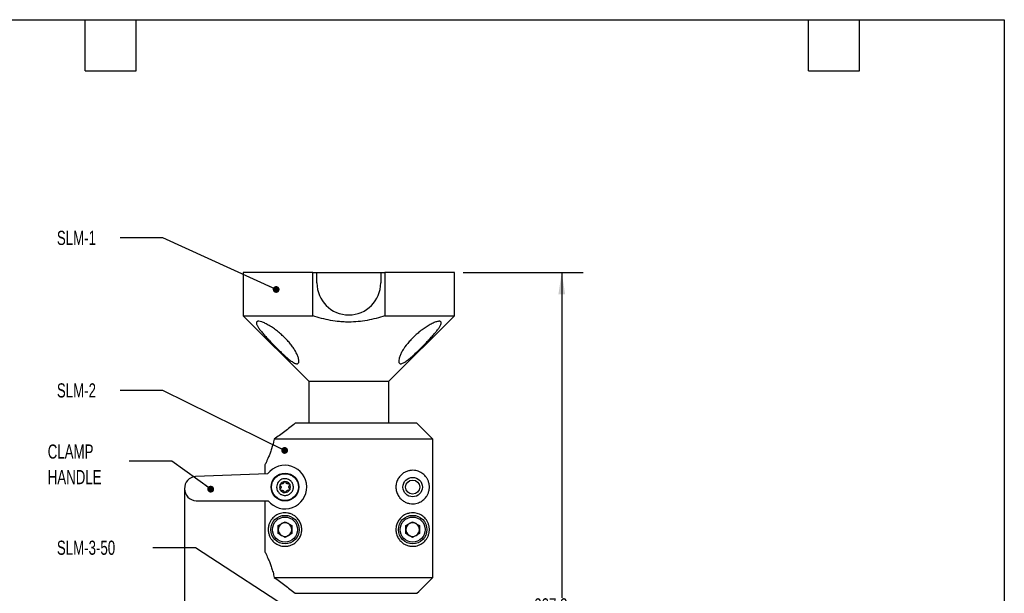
# Model space of a CAD drawing. Header units: millimetres. Extents: x 6 to 273, y 6 to 210.
# Tile 5 of 5: x 126 to 273, y 124 to 210. Entities that reach past the tile are written whole.
import ezdxf

# ---------------------------------------------------------------- set-up
doc = ezdxf.new("R2010")
doc.units = ezdxf.units.MM
doc.layers.add('DIMENSIONS', color=140, linetype='Continuous', lineweight=25)
doc.layers.add('TEXT', color=140, linetype='Continuous', lineweight=25)
doc.styles.add('SLDTEXTSTYLE0', font='TXT', dxfattribs={"width": 0.7})
doc.dimstyles.new('SLDDIMSTYLE0', dxfattribs={"dimtxt": 2.158008, "dimasz": 3.302, "dimexe": 0, "dimexo": 0.0625, "dimgap": 0.539502, "dimtad": 0, "dimtih": 1, "dimtoh": 1, "dimlfac": 2, "dimrnd": 1e-09, "dimzin": 12, "dimdsep": 46, "dimtxsty": 'SLDTEXTSTYLE0', "dimsah": 1, "dimcen": 0.09, "dimadec": 0, "dimazin": 3, "dimtfac": 1, "dimtofl": 0, "dimtmove": 0, "dimatfit": 3, "dimfxl": 0, "dimfrac": 2, "dimtolj": 1, "dimtzin": 12, "dimarcsym": 0})
doc.dimstyles.new('SLDDIMSTYLE1', dxfattribs={"dimtxt": 0.18, "dimasz": 1.016, "dimexe": 0, "dimexo": 0.0625, "dimgap": 0, "dimtad": 0, "dimtih": 1, "dimtoh": 1, "dimdec": 0, "dimrnd": 1e-09, "dimzin": 0, "dimdsep": 46, "dimtxsty": 'Standard', "dimblk1": 'DOT', "dimblk2": 'DOT', "dimsah": 1, "dimcen": 0.09, "dimadec": 0, "dimazin": 0, "dimtfac": 1.016, "dimtdec": 0, "dimtofl": 0, "dimtmove": 0, "dimatfit": 3, "dimldrblk": 'DOT', "dimfxl": 0, "dimfrac": 2, "dimtolj": 1, "dimtzin": 0, "dimarcsym": 0})

# ---------------------------------------------------------------- blocks, each defined once
blk = doc.blocks.new('_D')
at = {"layer": 'DIMENSIONS'}
for p, q in [((150.7, 138.19), (150.7, 38.96)), ((191, 56.86), (191, 38.96)), ((167.72, 44.15), (167, 44.15)), ((167, 44.15), (167, 40.72)), ((174.14, 44.15), (174.86, 44.15)), ((174.86, 44.15), (174.86, 40.72)), ((150.7, 42.13), (160.21, 42.13)), ((191, 42.13), (181.65, 42.13)), ((167, 40.72), (167.72, 40.72)), ((174.86, 40.72), (174.14, 40.72))]:
    blk.add_line(p, q, dxfattribs=at)
for points in [[(150.7, 42.13), (154, 41.62), (154, 42.64)], [(191, 42.13), (187.7, 42.64), (187.7, 41.62)]]:
    blk.add_solid(points, dxfattribs=at)
at = {"layer": 'DIMENSIONS', "attachment_point": 1, "style": 'SLDTEXTSTYLE0'}
for s, insert, char_height in [('80.6', (167.72, 47.36), 2.117), ('3.17', (167.72, 43.45), 2.117), ('APPROXIMATE', (160.69, 39.53), 2.1167)]:
    blk.add_mtext(s, dxfattribs=dict(at, insert=insert, char_height=char_height))
blk = doc.blocks.new('_D_1')
at = {"layer": 'DIMENSIONS'}
for p, q in [((192.27, 171.8), (210.18, 171.8)), ((207, 171.8), (207, 123.2)), ((203.8, 119.9), (203.07, 119.9)), ((203.07, 119.9), (203.07, 116.47)), ((210.21, 119.9), (210.93, 119.9)), ((210.93, 119.9), (210.93, 116.47)), ((203.07, 116.47), (203.8, 116.47)), ((210.93, 116.47), (210.21, 116.47)), ((207, 58.13), (207, 112.55)), ((192.27, 58.13), (210.18, 58.13))]:
    blk.add_line(p, q, dxfattribs=at)
for points in [[(207, 171.8), (206.5, 168.5), (207.51, 168.5)], [(207, 58.13), (207.51, 61.43), (206.5, 61.43)]]:
    blk.add_solid(points, dxfattribs=at)
at = {"layer": 'DIMENSIONS', "attachment_point": 1, "style": 'SLDTEXTSTYLE0'}
for s, insert, char_height in [('227.3', (202.9, 123.11), 2.117), ('8.95', (203.8, 119.2), 2.117), ('APPROXIMATE', (196.77, 115.28), 2.1167)]:
    blk.add_mtext(s, dxfattribs=dict(at, insert=insert, char_height=char_height))
blk = doc.blocks.new('_Dot')
at = {"color": 0, "linetype": 'ByBlock', "lineweight": -2}
blk.add_line((-0.5, 0), (-1, 0), dxfattribs=at)
at = {"color": 0, "linetype": 'ByBlock', "const_width": 0.5}
blk.add_lwpolyline([(-0.25, 0, 1), (0.25, 0, 1)], format="xyb", close=True, dxfattribs=at)

msp = doc.modelspace()

# ---------------------------------------------------------------- linework, layer by layer
for p, q in [((159.4437, 171.8016), (159.4437, 165.3246)), ((169.8297, 171.8016), (159.4437, 171.8016)), ((169.8297, 165.3246), (169.8297, 171.8016)), ((169.8297, 171.8016), (170.4609, 171.8016)), ((170.4609, 170.2141), (170.4609, 171.8016)), ((170.4609, 171.8016), (179.9859, 171.8016)), ((179.9859, 171.8016), (180.6172, 171.8016)), ((179.9859, 171.8016), (179.9859, 170.2141)), ((180.6172, 171.8016), (180.6172, 165.3246)), ((191.0032, 171.8016), (180.6172, 171.8016)), ((191.0032, 165.3246), (191.0032, 171.8016)), ((159.4437, 165.3246), (169.8297, 165.3246)), ((159.4754, 165.3246), (169.2703, 155.5297)), ((180.6172, 165.3246), (191.0032, 165.3246)), ((181.1765, 155.5297), (190.9714, 165.3246)), ((169.2703, 155.5297), (169.2703, 149.2499)), ((169.2703, 155.5297), (181.1765, 155.5297)), ((181.1765, 149.2499), (181.1765, 155.5297)), ((185.3842, 149.2499), (167.2242, 149.2499)), ((187.7713, 146.8686), (164.0939, 146.8686)), ((187.7713, 126.2311), (187.7713, 146.8686)), ((162.6755, 142.9845), (162.6755, 141.6633)), ((163.1009, 141.6782), (152.3598, 141.3031)), ((152.423, 137.6821), (163.1706, 137.6821)), ((162.6755, 137.6821), (162.6755, 130.1153)), ((164.6774, 133.9643), (165.6984, 134.5538)), ((164.6774, 132.7854), (164.6774, 133.9643)), ((165.6984, 134.5538), (166.7194, 133.9643)), ((166.7194, 133.9643), (166.7194, 132.7854)), ((183.7274, 133.9643), (184.7484, 134.5538)), ((183.7274, 132.7854), (183.7274, 133.9643)), ((184.7484, 134.5538), (185.7694, 133.9643)), ((185.7694, 133.9643), (185.7694, 132.7854)), ((165.6984, 132.1959), (164.6774, 132.7854)), ((166.7194, 132.7854), (165.6984, 132.1959)), ((184.7484, 132.1959), (183.7274, 132.7854)), ((185.7694, 132.7854), (184.7484, 132.1959)), ((164.0939, 126.2311), (187.7713, 126.2311)), ((167.2242, 123.8499), (185.3842, 123.8499))]:
    msp.add_line(p, q)
for centre, radius in [((165.6984, 139.7249), 2.075), ((165.6984, 139.7249), 2), ((184.7484, 139.7249), 1.45), ((184.7484, 139.7249), 1.05), ((165.6984, 133.3749), 2.125), ((165.6984, 133.3749), 1.875), ((184.7484, 133.3749), 2.125), ((184.7484, 133.3749), 1.875)]:
    msp.add_circle(centre, radius)
for centre, radius, start, end in [((175.2234, 170.2141), 4.7625, 180, 0), ((165.6984, 139.7249), 3.25, 218.942441, 143.057559), ((152.5154, 139.4948), 1.815, 94.920322, 267.079678), ((165.6984, 139.7249), 0.8175, 151, 211), ((165.6984, 139.7249), 0.8175, 91, 151), ((165.6984, 139.7249), 0.8175, 31, 91), ((165.6984, 139.7249), 0.8175, 331, 31), ((165.6984, 139.7249), 0.8175, 211, 271), ((165.6984, 139.7249), 0.8175, 271, 331), ((165.6984, 133.3749), 1.021, 120, 180), ((165.6984, 133.3749), 1.021, 60, 120), ((165.6984, 133.3749), 1.021, 0, 60), ((184.7484, 133.3749), 1.021, 120, 180), ((184.7484, 133.3749), 1.021, 60, 120), ((184.7484, 133.3749), 1.021, 0, 60), ((165.6984, 133.3749), 1.021, 180, 240), ((165.6984, 133.3749), 1.021, 240, 300), ((165.6984, 133.3749), 1.021, 300, 0), ((184.7484, 133.3749), 1.021, 180, 240), ((184.7484, 133.3749), 1.021, 240, 300), ((184.7484, 133.3749), 1.021, 300, 0)]:
    msp.add_arc(centre, radius, start, end)
for points, knots in [([(180.6172, 165.3246), (179.7433, 165.0253), (178.8592, 164.7867), (177.0656, 164.4602), (176.1561, 164.3726), (175.0009, 164.372), (174.7688, 164.3773), (174.3078, 164.3986), (174.0783, 164.4146), (173.3926, 164.478), (172.0327, 164.6665), (170.7041, 165.0251), (169.8297, 165.3246)], [0, 0, 0, 0, 0.25, 0.25, 0.5, 0.5, 0.5625, 0.5625, 0.625, 0.625, 0.75, 1, 1, 1, 1]), ([(161.6941, 163.6073), (161.6069, 163.7437), (161.5374, 163.8699), (161.4676, 164.0372), (161.4499, 164.0895), (161.427, 164.1865), (161.4219, 164.2312), (161.4256, 164.3104), (161.4343, 164.3453), (161.4664, 164.4049), (161.4901, 164.4297), (161.5517, 164.4674), (161.5897, 164.4804), (161.6803, 164.4949), (161.7332, 164.4962), (161.9121, 164.482), (162.0546, 164.449), (162.3003, 164.3668), (162.3879, 164.3336), (162.568, 164.2585), (162.6609, 164.2164), (162.9478, 164.0776), (163.1516, 163.9668), (163.5587, 163.7244), (163.7639, 163.592), (164.1762, 163.3062), (164.3793, 163.1556), (164.7739, 162.8442), (164.9664, 162.6828), (165.3421, 162.3485), (165.5228, 162.1777), (165.8656, 161.8339), (166.0287, 161.6601), (166.3388, 161.3083), (166.4865, 161.1295), (166.7622, 160.7715), (166.8892, 160.5939), (167.1216, 160.2414), (167.2272, 160.0665), (167.4154, 159.7205), (167.4985, 159.5483), (167.6343, 159.219), (167.6877, 159.0609), (167.7597, 158.7637), (167.778, 158.624), (167.7696, 158.4467), (167.761, 158.3926), (167.7296, 158.2972), (167.7069, 158.2562), (167.6469, 158.1925), (167.6093, 158.1693), (167.5184, 158.1434), (167.4663, 158.1409), (167.3493, 158.1563), (167.2839, 158.1744), (167.1424, 158.2296), (167.0678, 158.266), (166.9118, 158.3536), (166.83, 158.405), (166.6621, 158.519), (166.5768, 158.581), (166.4038, 158.7128), (166.3161, 158.7828), (166.1382, 158.9292), (166.0478, 159.0059), (165.7779, 159.2402), (165.5978, 159.4035), (165.2357, 159.7401), (165.0526, 159.9146), (164.6901, 160.2661), (164.511, 160.4427), (164.1566, 160.7971), (163.9813, 160.9749), (163.6344, 161.3317), (163.4631, 161.5106), (163.1336, 161.8608), (162.9743, 162.0333), (162.7444, 162.2882), (162.6693, 162.3725), (162.5225, 162.5399), (162.4505, 162.6234), (162.2425, 162.869), (162.1148, 163.0261), (161.8842, 163.3271), (161.7813, 163.4709), (161.6941, 163.6073)], [0, 0, 0, 0, 0.03125, 0.03125, 0.046875, 0.046875, 0.0625, 0.0625, 0.078125, 0.078125, 0.09375, 0.09375, 0.109375, 0.109375, 0.125, 0.125, 0.15625, 0.15625, 0.171875, 0.171875, 0.1875, 0.1875, 0.21875, 0.21875, 0.25, 0.25, 0.28125, 0.28125, 0.3125, 0.3125, 0.34375, 0.34375, 0.375, 0.375, 0.40625, 0.40625, 0.4375, 0.4375, 0.46875, 0.46875, 0.5, 0.5, 0.53125, 0.53125, 0.5625, 0.5625, 0.578125, 0.578125, 0.59375, 0.59375, 0.609375, 0.609375, 0.625, 0.625, 0.640625, 0.640625, 0.65625, 0.65625, 0.671875, 0.671875, 0.6875, 0.6875, 0.703125, 0.703125, 0.71875, 0.71875, 0.75, 0.75, 0.78125, 0.78125, 0.8125, 0.8125, 0.84375, 0.84375, 0.875, 0.875, 0.90625, 0.90625, 0.921875, 0.921875, 0.9375, 0.9375, 0.96875, 0.96875, 1, 1, 1, 1]), ([(184.2372, 161.4548), (184.3933, 161.633), (184.5588, 161.8105), (184.9031, 162.1575), (185.0818, 162.3271), (185.4525, 162.6588), (185.6445, 162.8208), (186.0432, 163.1371), (186.2457, 163.288), (186.5515, 163.5012), (186.6539, 163.5702), (186.8596, 163.7039), (186.9635, 163.7688), (187.2719, 163.9537), (187.4724, 164.0637), (187.7635, 164.206), (187.8581, 164.2493), (188.0391, 164.3257), (188.1259, 164.3592), (188.2915, 164.4158), (188.3706, 164.4391), (188.5152, 164.4734), (188.5814, 164.4848), (188.7015, 164.4959), (188.7558, 164.4955), (188.8489, 164.4826), (188.8877, 164.4703), (188.9509, 164.4346), (188.9752, 164.4112), (189.0097, 164.3532), (189.0196, 164.3186), (189.0283, 164.2021), (189.0067, 164.1064), (188.9167, 163.8841), (188.8498, 163.7609), (188.681, 163.4934), (188.5778, 163.3478), (188.3483, 163.0465), (188.2215, 162.8899), (187.9478, 162.5656), (187.7997, 162.3965), (187.4933, 162.0559), (187.3345, 161.8837), (187.0074, 161.5355), (186.839, 161.3594), (186.4931, 161.003), (186.3158, 160.823), (185.9614, 160.4681), (185.7831, 160.292), (185.4238, 159.943), (185.2426, 159.7699), (184.8773, 159.4293), (184.6967, 159.2652), (184.4282, 159.0309), (184.3391, 158.9548), (184.1615, 158.8076), (184.0725, 158.7361), (183.8107, 158.5345), (183.6433, 158.417), (183.4046, 158.2794), (183.3285, 158.2409), (183.1861, 158.1821), (183.1189, 158.1615), (182.9978, 158.1415), (182.9444, 158.1419), (182.8518, 158.163), (182.8121, 158.184), (182.7484, 158.2441), (182.7245, 158.2828), (182.6901, 158.3743), (182.6797, 158.4277), (182.6673, 158.6029), (182.683, 158.7385), (182.7341, 158.9608), (182.7559, 159.0381), (182.8071, 159.1953), (182.8366, 159.2757), (182.9359, 159.5211), (183.0163, 159.6903), (183.2029, 160.0377), (183.3086, 160.2146), (183.6546, 160.7438), (183.9252, 161.0983), (184.2372, 161.4548)], [0, 0, 0, 0, 0.03125, 0.03125, 0.0625, 0.0625, 0.09375, 0.09375, 0.125, 0.125, 0.140625, 0.140625, 0.15625, 0.15625, 0.1875, 0.1875, 0.203125, 0.203125, 0.21875, 0.21875, 0.234375, 0.234375, 0.25, 0.25, 0.265625, 0.265625, 0.28125, 0.28125, 0.296875, 0.296875, 0.3125, 0.3125, 0.34375, 0.34375, 0.375, 0.375, 0.40625, 0.40625, 0.4375, 0.4375, 0.46875, 0.46875, 0.5, 0.5, 0.53125, 0.53125, 0.5625, 0.5625, 0.59375, 0.59375, 0.625, 0.625, 0.65625, 0.65625, 0.671875, 0.671875, 0.6875, 0.6875, 0.71875, 0.71875, 0.734375, 0.734375, 0.75, 0.75, 0.765625, 0.765625, 0.78125, 0.78125, 0.796875, 0.796875, 0.8125, 0.8125, 0.84375, 0.84375, 0.859375, 0.859375, 0.875, 0.875, 0.90625, 0.90625, 0.9375, 0.9375, 1, 1, 1, 1]), ([(167.2242, 149.2499), (166.7013, 148.8394), (166.1777, 148.4375), (165.1332, 147.6449), (164.6123, 147.2544), (164.0939, 146.8686)], [0, 0, 0, 0, 0.5, 0.5, 1, 1, 1, 1]), ([(164.0939, 146.8686), (163.9818, 146.3448), (163.8449, 145.8666), (163.6266, 145.2082), (163.551, 144.9975), (163.4025, 144.6054), (163.3294, 144.4234), (163.1888, 144.0866), (163.1213, 143.9317), (163.0266, 143.7207), (162.996, 143.6537), (162.9385, 143.5292), (162.9114, 143.4713), (162.7848, 143.2034), (162.7117, 143.0569), (162.6755, 142.9845)], [0, 0, 0, 0, 0.25, 0.25, 0.375, 0.375, 0.5, 0.5, 0.625, 0.625, 0.6875, 0.6875, 0.75, 0.75, 1, 1, 1, 1]), ([(182.2484, 139.7279), (182.2486, 139.8418), (182.2564, 139.9543), (182.2873, 140.1781), (182.3102, 140.288), (182.369, 140.4998), (182.405, 140.6024), (182.4895, 140.8014), (182.5384, 140.8984), (182.699, 141.1722), (182.824, 141.333), (183.1022, 141.6168), (183.2504, 141.7346), (183.5563, 141.9298), (183.7156, 142.0077), (184.0292, 142.125), (184.1847, 142.1654), (184.4912, 142.2165), (184.6428, 142.2269), (184.9329, 142.2223), (185.0726, 142.2075), (185.3415, 142.1574), (185.4708, 142.1219), (185.7193, 142.0325), (185.8379, 141.9786), (186.1732, 141.7949), (186.3718, 141.643), (186.6363, 141.3687), (186.7189, 141.2693), (186.8725, 141.0501), (186.9425, 140.9321), (187.0368, 140.7341), (187.0665, 140.6646), (187.1216, 140.515), (187.1474, 140.4342), (187.1921, 140.2602), (187.2114, 140.1662), (187.2325, 140.0112), (187.2381, 139.9579), (187.246, 139.8476), (187.2482, 139.7906), (187.2486, 139.6779), (187.2469, 139.6208), (187.2398, 139.51), (187.2345, 139.4568), (187.2146, 139.3023), (187.1957, 139.206), (187.1516, 139.0299), (187.1262, 138.9486), (187.0714, 138.7975), (187.0419, 138.7272), (186.9477, 138.5271), (186.8771, 138.407), (186.7244, 138.1876), (186.6422, 138.0879), (186.4662, 137.904), (186.3722, 137.8198), (186.172, 137.6659), (186.0653, 137.596), (185.7272, 137.4101), (185.481, 137.319), (185.0773, 137.2428), (184.937, 137.2277), (184.6438, 137.2228), (184.4938, 137.2331), (184.1881, 137.2835), (184.0324, 137.3237), (183.7953, 137.4122), (183.7157, 137.4465), (183.5589, 137.5243), (183.4813, 137.5679), (183.3283, 137.6654), (183.2528, 137.7193), (183.1047, 137.8388), (183.0318, 137.9047), (182.8933, 138.0461), (182.8272, 138.1219), (182.7025, 138.2845), (182.6434, 138.372), (182.5362, 138.5555), (182.4881, 138.6513), (182.4036, 138.851), (182.3671, 138.9557), (182.2785, 139.2786), (182.2481, 139.5), (182.2484, 139.7279)], [0, 0, 0, 0, 0.015625, 0.015625, 0.03125, 0.03125, 0.046875, 0.046875, 0.0625, 0.0625, 0.09375, 0.09375, 0.125, 0.125, 0.15625, 0.15625, 0.1875, 0.1875, 0.21875, 0.21875, 0.25, 0.25, 0.28125, 0.28125, 0.3125, 0.3125, 0.375, 0.375, 0.40625, 0.40625, 0.4375, 0.4375, 0.453125, 0.453125, 0.46875, 0.46875, 0.484375, 0.484375, 0.4921875, 0.4921875, 0.5, 0.5, 0.5078125, 0.5078125, 0.515625, 0.515625, 0.53125, 0.53125, 0.546875, 0.546875, 0.5625, 0.5625, 0.59375, 0.59375, 0.625, 0.625, 0.65625, 0.65625, 0.6875, 0.6875, 0.75, 0.75, 0.78125, 0.78125, 0.8125, 0.8125, 0.84375, 0.84375, 0.859375, 0.859375, 0.875, 0.875, 0.890625, 0.890625, 0.90625, 0.90625, 0.921875, 0.921875, 0.9375, 0.9375, 0.953125, 0.953125, 0.96875, 0.96875, 1, 1, 1, 1]), ([(164.4486, 139.7031), (164.4463, 139.8369), (164.4849, 140.1059), (164.628, 140.3904), (164.7695, 140.5651), (164.8662, 140.6616), (164.9736, 140.7466), (165.1372, 140.8494), (165.3709, 140.9443), (165.6678, 140.986), (165.9572, 140.9585), (166.2561, 140.8598), (166.4959, 140.7027), (166.6627, 140.5264), (166.7963, 140.3408), (166.9122, 140.0841), (166.9473, 139.8517), (166.9499, 139.5698), (166.8837, 139.2342), (166.6063, 138.819), (166.1914, 138.5406), (165.7709, 138.4567), (165.4233, 138.495), (165.1873, 138.5761), (164.9978, 138.6839), (164.8501, 138.7998), (164.729, 138.9298), (164.5914, 139.1231), (164.4812, 139.3802), (164.4503, 139.6025), (164.4486, 139.7031)], [0, 0, 0, 0, 0.05115738, 0.10231475, 0.11975757, 0.13720287, 0.15455396, 0.17212533, 0.21114746, 0.25016959, 0.28589816, 0.32162681, 0.36990924, 0.39384715, 0.4143335, 0.45736187, 0.50038822, 0.50317523, 0.56540038, 0.62763067, 0.68986094, 0.75208603, 0.78750883, 0.82293158, 0.84686594, 0.87080331, 0.89458069, 0.91470529, 0.96156871, 1, 1, 1, 1]), ([(165.0163, 139.9211), (164.991, 139.9442), (164.9725, 139.9757), (164.959, 140.0475), (164.9646, 140.0873), (164.9834, 140.1212)], [0, 0, 0, 0, 0.5, 0.5, 1, 1, 1, 1]), ([(164.9834, 140.1212), (165.0021, 140.155), (165.0327, 140.1808), (165.1009, 140.2075), (165.1376, 140.2086), (165.1705, 140.1994)], [0, 0, 0, 0, 0.5, 0.5, 1, 1, 1, 1]), ([(165.0163, 139.9211), (165.0433, 139.8965), (165.0661, 139.8664), (165.099, 139.7961), (165.1089, 139.7558), (165.1104, 139.6744), (165.102, 139.6332), (165.0716, 139.5617), (165.0497, 139.5306), (165.0236, 139.505)], [0, 0, 0, 0, 0.25, 0.25, 0.5, 0.5, 0.75, 0.75, 1, 1, 1, 1]), ([(165.5273, 140.4137), (165.5195, 140.378), (165.5048, 140.3433), (165.4604, 140.2796), (165.4304, 140.2509), (165.3607, 140.2089), (165.3209, 140.1955), (165.2437, 140.1862), (165.2058, 140.1895), (165.1705, 140.1994)], [0, 0, 0, 0, 0.25, 0.25, 0.5, 0.5, 0.75, 0.75, 1, 1, 1, 1]), ([(165.5273, 140.4137), (165.5346, 140.4472), (165.5527, 140.4789), (165.6081, 140.5266), (165.6454, 140.5416), (165.6842, 140.5423)], [0, 0, 0, 0, 0.5, 0.5, 1, 1, 1, 1]), ([(165.6842, 140.5423), (165.7228, 140.5429), (165.7604, 140.5294), (165.8176, 140.4837), (165.8369, 140.4524), (165.8454, 140.4193)], [0, 0, 0, 0, 0.5, 0.5, 1, 1, 1, 1]), ([(166.2094, 140.2175), (166.1746, 140.2064), (166.1371, 140.2018), (166.0598, 140.2083), (166.02, 140.22), (165.9487, 140.2593), (165.9172, 140.2872), (165.8705, 140.3493), (165.8545, 140.3838), (165.8454, 140.4193)], [0, 0, 0, 0, 0.25, 0.25, 0.5, 0.5, 0.75, 0.75, 1, 1, 1, 1]), ([(166.2094, 140.2175), (166.2421, 140.2279), (166.2786, 140.2281), (166.3476, 140.2039), (166.3792, 140.1791), (166.3992, 140.1459)], [0, 0, 0, 0, 0.5, 0.5, 1, 1, 1, 1]), ([(166.3805, 139.5287), (166.3535, 139.5533), (166.3308, 139.5834), (166.2978, 139.6536), (166.288, 139.694), (166.2864, 139.7754), (166.2948, 139.8165), (166.3253, 139.8881), (166.3471, 139.9192), (166.3733, 139.9448)], [0, 0, 0, 0, 0.25, 0.25, 0.5, 0.5, 0.75, 0.75, 1, 1, 1, 1]), ([(166.3992, 140.1459), (166.4191, 140.1128), (166.4261, 140.0734), (166.4152, 140.0011), (166.3978, 139.9687), (166.3733, 139.9448)], [0, 0, 0, 0, 0.5, 0.5, 1, 1, 1, 1]), ([(164.9977, 139.3038), (164.9778, 139.3369), (164.9707, 139.3763), (164.9817, 139.4487), (164.9991, 139.481), (165.0236, 139.505)], [0, 0, 0, 0, 0.5, 0.5, 1, 1, 1, 1]), ([(165.1874, 139.2322), (165.1548, 139.2218), (165.1182, 139.2217), (165.0493, 139.2458), (165.0176, 139.2706), (164.9977, 139.3038)], [0, 0, 0, 0, 0.5, 0.5, 1, 1, 1, 1]), ([(165.1874, 139.2322), (165.2223, 139.2433), (165.2597, 139.248), (165.337, 139.2414), (165.3769, 139.2298), (165.4481, 139.1904), (165.4796, 139.1626), (165.5263, 139.1004), (165.5424, 139.066), (165.5514, 139.0305)], [0, 0, 0, 0, 0.25, 0.25, 0.5, 0.5, 0.75, 0.75, 1, 1, 1, 1]), ([(165.7127, 138.9075), (165.6741, 138.9068), (165.6364, 138.9204), (165.5792, 138.966), (165.5599, 138.9973), (165.5514, 139.0305)], [0, 0, 0, 0, 0.5, 0.5, 1, 1, 1, 1]), ([(165.8696, 139.036), (165.8622, 139.0025), (165.8441, 138.9708), (165.7887, 138.9232), (165.7514, 138.9082), (165.7127, 138.9075)], [0, 0, 0, 0, 0.5, 0.5, 1, 1, 1, 1]), ([(165.8696, 139.036), (165.8774, 139.0718), (165.8921, 139.1065), (165.9364, 139.1702), (165.9664, 139.1989), (166.0361, 139.2409), (166.076, 139.2542), (166.1532, 139.2636), (166.191, 139.2603), (166.2263, 139.2504)], [0, 0, 0, 0, 0.25, 0.25, 0.5, 0.5, 0.75, 0.75, 1, 1, 1, 1]), ([(166.4134, 139.3285), (166.3947, 139.2948), (166.3641, 139.2689), (166.296, 139.2422), (166.2592, 139.2411), (166.2263, 139.2504)], [0, 0, 0, 0, 0.5, 0.5, 1, 1, 1, 1]), ([(166.3805, 139.5287), (166.4059, 139.5056), (166.4243, 139.474), (166.4379, 139.4022), (166.4322, 139.3624), (166.4134, 139.3285)], [0, 0, 0, 0, 0.5, 0.5, 1, 1, 1, 1]), ([(163.1984, 133.3708), (163.1983, 133.4281), (163.2002, 133.4852), (163.2076, 133.5956), (163.2129, 133.649), (163.2266, 133.7527), (163.2348, 133.8028), (163.2532, 133.8975), (163.2633, 133.9426), (163.2962, 134.073), (163.3215, 134.1537), (163.3765, 134.305), (163.4062, 134.3754), (163.501, 134.5762), (163.5714, 134.6954), (163.7238, 134.9139), (163.8061, 135.0136), (163.9829, 135.1979), (164.0779, 135.2827), (164.2795, 135.4371), (164.3857, 135.5063), (164.721, 135.6899), (164.9666, 135.7812), (165.3734, 135.8575), (165.5154, 135.8724), (165.8058, 135.8768), (165.955, 135.8665), (166.1846, 135.8284), (166.2621, 135.8118), (166.419, 135.7702), (166.4983, 135.7449), (166.7345, 135.6563), (166.891, 135.5797), (167.1213, 135.4325), (167.1978, 135.3776), (167.3462, 135.2574), (167.418, 135.1922), (167.625, 134.9803), (167.7529, 134.815), (167.9123, 134.541), (167.9604, 134.4451), (168.0453, 134.2433), (168.0815, 134.1385), (168.1396, 133.9252), (168.1618, 133.816), (168.1915, 133.5923), (168.1988, 133.4787), (168.198, 133.2543), (168.1901, 133.1426), (168.1593, 132.9202), (168.1361, 132.8091), (168.047, 132.49), (167.9614, 132.2912), (167.7453, 131.9238), (167.6198, 131.7632), (167.4119, 131.5517), (167.339, 131.4861), (167.1912, 131.3672), (167.1158, 131.3135), (166.9628, 131.2163), (166.8852, 131.1728), (166.7283, 131.0952), (166.6487, 131.061), (166.4121, 130.973), (166.2563, 130.933), (165.9499, 130.8827), (165.7983, 130.8726), (165.5075, 130.8779), (165.3682, 130.893), (164.9672, 130.9688), (164.7221, 131.0592), (164.3852, 131.2437), (164.2782, 131.3136), (164.0779, 131.4671), (163.9839, 131.551), (163.8078, 131.7342), (163.7257, 131.8334), (163.5731, 132.0517), (163.5023, 132.1713), (163.408, 132.3702), (163.3785, 132.4399), (163.3237, 132.5895), (163.2983, 132.6695), (163.2535, 132.8451), (163.2346, 132.9387), (163.2067, 133.1459), (163.1986, 133.2561), (163.1984, 133.3708)], [0, 0, 0, 0, 0.0078125, 0.0078125, 0.015625, 0.015625, 0.0234375, 0.0234375, 0.03125, 0.03125, 0.046875, 0.046875, 0.0625, 0.0625, 0.09375, 0.09375, 0.125, 0.125, 0.15625, 0.15625, 0.1875, 0.1875, 0.25, 0.25, 0.28125, 0.28125, 0.3125, 0.3125, 0.328125, 0.328125, 0.34375, 0.34375, 0.375, 0.375, 0.390625, 0.390625, 0.40625, 0.40625, 0.4375, 0.4375, 0.453125, 0.453125, 0.46875, 0.46875, 0.484375, 0.484375, 0.5, 0.5, 0.515625, 0.515625, 0.53125, 0.53125, 0.5625, 0.5625, 0.59375, 0.59375, 0.609375, 0.609375, 0.625, 0.625, 0.640625, 0.640625, 0.65625, 0.65625, 0.6875, 0.6875, 0.71875, 0.71875, 0.75, 0.75, 0.8125, 0.8125, 0.84375, 0.84375, 0.875, 0.875, 0.90625, 0.90625, 0.9375, 0.9375, 0.953125, 0.953125, 0.96875, 0.96875, 0.984375, 0.984375, 1, 1, 1, 1]), ([(182.2484, 133.3779), (182.2486, 133.4918), (182.2564, 133.6043), (182.2873, 133.8281), (182.3102, 133.938), (182.369, 134.1498), (182.405, 134.2524), (182.4895, 134.4514), (182.5384, 134.5484), (182.699, 134.8222), (182.824, 134.983), (183.1022, 135.2668), (183.2504, 135.3846), (183.5563, 135.5798), (183.7156, 135.6577), (184.0292, 135.775), (184.1847, 135.8154), (184.4912, 135.8665), (184.6428, 135.8769), (184.9329, 135.8723), (185.0726, 135.8575), (185.3415, 135.8074), (185.4708, 135.7719), (185.7193, 135.6825), (185.8379, 135.6286), (186.1732, 135.4449), (186.3718, 135.293), (186.6363, 135.0187), (186.7189, 134.9193), (186.8725, 134.7001), (186.9425, 134.5821), (187.0368, 134.3841), (187.0665, 134.3146), (187.1216, 134.165), (187.1474, 134.0842), (187.1921, 133.9102), (187.2114, 133.8162), (187.2325, 133.6612), (187.2381, 133.6079), (187.246, 133.4976), (187.2482, 133.4406), (187.2486, 133.3279), (187.2469, 133.2708), (187.2398, 133.16), (187.2345, 133.1068), (187.2146, 132.9523), (187.1957, 132.856), (187.1516, 132.6799), (187.1262, 132.5986), (187.0714, 132.4475), (187.0419, 132.3772), (186.9477, 132.1771), (186.8771, 132.057), (186.7244, 131.8376), (186.6422, 131.7379), (186.4662, 131.554), (186.3722, 131.4698), (186.172, 131.3159), (186.0653, 131.246), (185.7272, 131.0601), (185.481, 130.969), (185.0773, 130.8928), (184.937, 130.8777), (184.6438, 130.8728), (184.4938, 130.8831), (184.1881, 130.9335), (184.0324, 130.9737), (183.7953, 131.0622), (183.7157, 131.0965), (183.5589, 131.1743), (183.4813, 131.2179), (183.3283, 131.3154), (183.2528, 131.3693), (183.1047, 131.4888), (183.0318, 131.5547), (182.8933, 131.6961), (182.8272, 131.7719), (182.7025, 131.9345), (182.6434, 132.022), (182.5362, 132.2055), (182.4881, 132.3013), (182.4036, 132.501), (182.3671, 132.6057), (182.2785, 132.9286), (182.2481, 133.15), (182.2484, 133.3779)], [0, 0, 0, 0, 0.015625, 0.015625, 0.03125, 0.03125, 0.046875, 0.046875, 0.0625, 0.0625, 0.09375, 0.09375, 0.125, 0.125, 0.15625, 0.15625, 0.1875, 0.1875, 0.21875, 0.21875, 0.25, 0.25, 0.28125, 0.28125, 0.3125, 0.3125, 0.375, 0.375, 0.40625, 0.40625, 0.4375, 0.4375, 0.453125, 0.453125, 0.46875, 0.46875, 0.484375, 0.484375, 0.4921875, 0.4921875, 0.5, 0.5, 0.5078125, 0.5078125, 0.515625, 0.515625, 0.53125, 0.53125, 0.546875, 0.546875, 0.5625, 0.5625, 0.59375, 0.59375, 0.625, 0.625, 0.65625, 0.65625, 0.6875, 0.6875, 0.75, 0.75, 0.78125, 0.78125, 0.8125, 0.8125, 0.84375, 0.84375, 0.859375, 0.859375, 0.875, 0.875, 0.890625, 0.890625, 0.90625, 0.90625, 0.921875, 0.921875, 0.9375, 0.9375, 0.953125, 0.953125, 0.96875, 0.96875, 1, 1, 1, 1]), ([(162.6755, 130.1153), (162.7116, 130.043), (162.7846, 129.8968), (162.9374, 129.5735), (162.9959, 129.4475), (163.1213, 129.1679), (163.1886, 129.0137), (163.2942, 128.7609), (163.3301, 128.673), (163.4031, 128.49), (163.4404, 128.3945), (163.5519, 128.0999), (163.6261, 127.8927), (163.7709, 127.4563), (163.8415, 127.2272), (163.975, 126.7455), (164.038, 126.4924), (164.0939, 126.2311)], [0, 0, 0, 0, 0.25, 0.25, 0.375, 0.375, 0.5, 0.5, 0.5625, 0.5625, 0.625, 0.625, 0.75, 0.75, 0.875, 0.875, 1, 1, 1, 1]), ([(164.0939, 126.2311), (164.6123, 125.8454), (165.1332, 125.4548), (166.1777, 124.6623), (166.7013, 124.2603), (167.2242, 123.8499)], [0, 0, 0, 0, 0.5, 0.5, 1, 1, 1, 1])]:
    msp.add_open_spline(points, degree=3, knots=knots)
for points in [[(187.7713, 146.8686), (186.9758, 147.6626), (186.1801, 148.4564), (185.3842, 149.2499)], [(185.3842, 123.8499), (186.1801, 124.6434), (186.9758, 125.4372), (187.7713, 126.2311)]]:
    msp.add_open_spline(points, degree=3)
at = {"layer": 'DIMENSIONS'}
msp.add_line((150.7007, 139.4631), (150.7007, 137.0511), dxfattribs=at)
at = {"layer": 'TEXT'}
for p, q in [((6.35, 209.55), (273.05, 209.55)), ((135.89, 201.93), (135.89, 209.55)), ((143.51, 201.93), (143.51, 209.55)), ((243.84, 201.93), (243.84, 209.55)), ((251.46, 201.93), (251.46, 209.55)), ((273.05, 209.55), (273.05, 6.35)), ((135.89, 201.93), (143.51, 201.93)), ((243.84, 201.93), (251.46, 201.93))]:
    msp.add_line(p, q, dxfattribs=at)

# ---------------------------------------------------------------- texts
at = {"layer": 'DIMENSIONS', "char_height": 2.11667, "attachment_point": 1, "style": 'SLDTEXTSTYLE0'}
for s, insert in [('SLM-1', (131.6543, 178.0079)), ('SLM-2', (131.6543, 155.2267)), ('CLAMP', (130.2863, 146.0905)), ('HANDLE', (130.2863, 142.2683)), ('SLM-3-50', (131.6543, 131.7223))]:
    msp.add_mtext(s, dxfattribs=dict(at, insert=insert))

# ---------------------------------------------------------------- dimensions: what is measured, and where the dimension line sits
at = {"layer": 'DIMENSIONS'}
for base, p1, p2, angle, picture, middle in [((207.0032, 58.1301), (191.0032, 171.8016), (191.0032, 58.1301), 90, '_D_1', (207.0032, 117.8784)), ((191.00317, 42.13004), (150.7007, 139.46309), (191.00317, 58.13005), 0, '_D', (170.93059, 42.13004))]:
    dim = msp.add_linear_dim(base=base, p1=p1, p2=p2, angle=angle, text='<>\\PAPPROXIMATE', dimstyle='SLDDIMSTYLE0', dxfattribs=at)
    dim.commit()
    dim.dimension.update_dxf_attribs({"geometry": picture, "text_midpoint": middle, "dimtype": 160})

# ---------------------------------------------------------------- leaders
for points in [[(164.3796, 169.2422), (147.4569, 176.9636), (141.1069, 176.9636)], [(165.6452, 145.1954), (147.4569, 154.1393), (141.1069, 154.1393)], [(154.6162, 139.4097), (148.7971, 143.6002), (142.4471, 143.6002)], [(173.0581, 117.171), (152.3291, 130.6582), (145.9791, 130.6582)]]:
    msp.add_leader(points, dimstyle='SLDDIMSTYLE1', dxfattribs=at)

doc.saveas('drawing.dxf')
